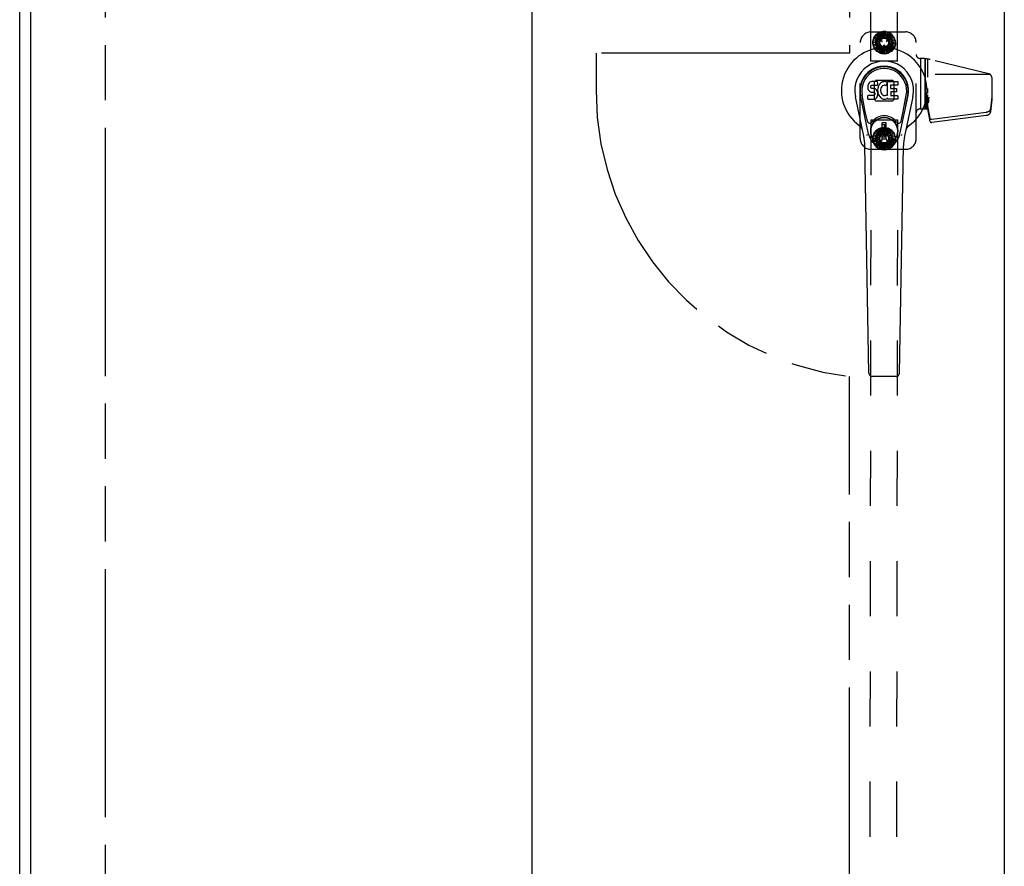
# Model space of a CAD drawing. Header units: inches. Extents: x 0 to 235, y 0 to 152.
# Tile 13 of 93: x 52 to 75, y 59 to 79. Entities that reach past the tile are written whole.
import ezdxf

# ---------------------------------------------------------------- set-up
doc = ezdxf.new("R2010")
doc.units = ezdxf.units.IN
doc.header["$LTSCALE"] = 12.916347
doc.header["$MEASUREMENT"] = 0
doc.linetypes.add('HIDDEN', pattern=[0.2, 0.1, -0.1])
doc.linetypes.add('PHANTOM', pattern=[0.8, 0.45, -0.05, 0.1, -0.05, 0.1, -0.05])
doc.layers.get('0').update_dxf_attribs({"linetype": 'CONTINUOUS'})
for name, color, linetype in [('02___PRT_ALL_AXES', 7, 'CONTINUOUS'), ('AVAILABLE_DOOR_SPACE', 7, 'CONTINUOUS'), ('DEFAULT_2', 8, 'HIDDEN'), ('DIMENSIONS', 7, 'CONTINUOUS')]:
    doc.layers.add(name, color=color, linetype=linetype)
doc.styles.get("Standard").update_dxf_attribs({"font": 'txt', "width": 0.8})
doc.dimstyles.new('DIMSTYLE_3', dxfattribs={"dimtxt": 1.077513, "dimasz": 1.381427, "dimexe": 0.09, "dimexo": 0.07, "dimgap": 0.039, "dimtad": 0, "dimtih": 1, "dimtoh": 1, "dimzin": 4, "dimdsep": 46, "dimtxsty": 'Standard', "dimblk": '_FILLED', "dimblk1": '_FILLED', "dimblk2": '_FILLED', "dimcen": 0.09, "dimadec": 0, "dimazin": 0, "dimtfac": 1, "dimtofl": 0, "dimtmove": 0, "dimatfit": 3, "dimldrblk": '_FILLED', "dimfxl": 0, "dimtolj": 1, "dimtzin": 4, "dimarcsym": 0})

# ---------------------------------------------------------------- blocks, each defined once
blk = doc.blocks.new('_FILLED')
at = {"color": 0, "linetype": 'ByBlock'}
blk.add_solid([(0, 0), (-1, 0.2), (-1, -0.2)], dxfattribs=at)
blk = doc.blocks.new('*D19')
at = {"layer": 'DIMENSIONS', "color": 2, "linetype": 'Continuous'}
for p, q in [((65.56, 107.311), (63.225, 107.311)), ((64.317, 107.311), (64.317, 83.63)), ((64.317, 47.061), (64.317, 79.859)), ((65.56, 47.061), (63.225, 47.061))]:
    blk.add_line(p, q, dxfattribs=at)
at = {"layer": 'DIMENSIONS', "color": 2, "linetype": 'Continuous', "xscale": 1.3814274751, "yscale": 1.3814274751, "zscale": 1.3814274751}
for p, rotation in [((64.317, 107.311), 90), ((64.317, 47.061), 270)]:
    blk.add_blockref('_FILLED', p, dxfattribs=dict(at, rotation=rotation))
at = {"layer": 'DIMENSIONS', "color": 2, "linetype": 'Continuous', "insert": (64.317, 83.091), "char_height": 1.0775, "width": 4.31005, "attachment_point": 2, "line_spacing_factor": 0.9}
blk.add_mtext('60.25\\Ptyp.', dxfattribs=at)

msp = doc.modelspace()

# ---------------------------------------------------------------- linework, layer by layer
at = {"color": 3, "linetype": 'Continuous'}
for p, q in [((52.312, 39.29), (52.312, 111.082)), ((52.562, 108.332), (52.562, 46.04)), ((75.375, 108.332), (75.375, 46.04))]:
    msp.add_line(p, q, dxfattribs=at)
at = {"color": 7, "linetype": 'Continuous'}
for p, q in [((72.177, 77.3), (72.176, 77.276)), ((72.176, 77.276), (72.176, 77.252)), ((72.183, 77.323), (72.177, 77.3)), ((72.192, 77.346), (72.183, 77.323)), ((72.206, 77.365), (72.192, 77.346)), ((72.214, 77.373), (72.206, 77.365)), ((72.224, 77.38), (72.214, 77.373)), ((72.245, 77.39), (72.224, 77.38)), ((72.269, 77.397), (72.245, 77.39)), ((72.247, 77.28), (72.249, 77.295)), ((72.247, 77.264), (72.247, 77.28)), ((72.247, 77.257), (72.247, 77.264)), ((72.249, 77.295), (72.253, 77.301)), ((72.253, 77.301), (72.258, 77.306)), ((72.258, 77.306), (72.273, 77.311)), ((72.408, 77.397), (72.269, 77.397)), ((72.273, 77.311), (72.288, 77.312)), ((72.288, 77.312), (72.4, 77.312)), ((72.4, 77.312), (72.406, 77.312)), ((72.406, 77.312), (72.408, 77.318)), ((72.41, 77.354), (72.408, 77.397)), ((72.408, 77.318), (72.409, 77.33)), ((72.409, 77.33), (72.41, 77.354)), ((72.423, 77.276), (72.417, 77.255)), ((72.431, 77.297), (72.423, 77.276)), ((72.442, 77.316), (72.431, 77.297)), ((72.455, 77.335), (72.442, 77.316)), ((72.47, 77.351), (72.455, 77.335)), ((72.486, 77.367), (72.47, 77.351)), ((72.504, 77.38), (72.486, 77.367)), ((72.505, 77.279), (72.491, 77.256)), ((72.525, 77.388), (72.504, 77.38)), ((72.513, 77.289), (72.505, 77.279)), ((72.524, 77.297), (72.513, 77.289)), ((72.549, 77.307), (72.524, 77.297)), ((72.546, 77.393), (72.525, 77.388)), ((72.568, 77.396), (72.546, 77.393)), ((72.562, 77.31), (72.549, 77.307)), ((72.575, 77.31), (72.562, 77.31)), ((72.591, 77.395), (72.568, 77.396)), ((72.588, 77.307), (72.575, 77.31)), ((72.601, 77.302), (72.588, 77.307)), ((72.602, 77.393), (72.591, 77.395)), ((72.613, 77.39), (72.602, 77.393)), ((72.633, 77.373), (72.607, 77.305)), ((72.631, 77.378), (72.613, 77.39)), ((72.642, 77.07), (72.642, 77.395)), ((72.642, 77.395), (72.878, 77.395)), ((72.712, 77.307), (72.712, 77.24)), ((72.878, 77.312), (72.716, 77.312)), ((72.883, 77.39), (72.883, 77.316)), ((72.085, 76.116), (71.888, 77.042)), ((72.196, 76.163), (72.003, 77.067)), ((72.052, 76.84), (72.007, 77.067)), ((72.119, 76.693), (72.045, 77.075)), ((72.176, 77.252), (72.18, 77.229)), ((72.178, 76.99), (72.178, 77.065)), ((72.18, 77.229), (72.189, 77.207)), ((72.242, 77.07), (72.183, 77.07)), ((72.189, 77.207), (72.202, 77.186)), ((72.202, 77.186), (72.218, 77.169)), ((72.218, 77.169), (72.238, 77.156)), ((72.238, 77.156), (72.249, 77.152)), ((72.303, 77.071), (72.242, 77.07)), ((72.25, 77.25), (72.247, 77.257)), ((72.249, 77.152), (72.261, 77.15)), ((72.254, 77.244), (72.25, 77.25)), ((72.26, 77.239), (72.254, 77.244)), ((72.275, 77.235), (72.26, 77.239)), ((72.261, 77.15), (72.308, 77.149)), ((72.299, 77.236), (72.275, 77.235)), ((72.323, 77.235), (72.299, 77.236)), ((72.318, 77.072), (72.303, 77.071)), ((72.308, 77.149), (72.316, 77.149)), ((72.316, 77.149), (72.323, 77.146)), ((72.324, 77.075), (72.318, 77.072)), ((72.346, 77.23), (72.323, 77.235)), ((72.323, 77.146), (72.329, 77.142)), ((72.33, 77.08), (72.324, 77.075)), ((72.329, 77.142), (72.334, 77.136)), ((72.339, 77.092), (72.33, 77.08)), ((72.334, 77.136), (72.34, 77.122)), ((72.342, 77.099), (72.339, 77.092)), ((72.34, 77.122), (72.342, 77.107)), ((72.342, 77.107), (72.342, 77.099)), ((72.357, 77.225), (72.346, 77.23)), ((72.367, 77.218), (72.357, 77.225)), ((72.384, 77.201), (72.367, 77.218)), ((72.397, 77.181), (72.384, 77.201)), ((72.387, 77.022), (72.394, 77.032)), ((72.394, 77.032), (72.399, 77.043)), ((72.407, 77.159), (72.397, 77.181)), ((72.399, 77.043), (72.408, 77.065)), ((72.413, 77.136), (72.407, 77.159)), ((72.412, 77.233), (72.408, 77.189)), ((72.408, 77.189), (72.409, 77.166)), ((72.408, 77.065), (72.414, 77.088)), ((72.409, 77.166), (72.412, 77.144)), ((72.417, 77.255), (72.412, 77.233)), ((72.412, 77.144), (72.416, 77.122)), ((72.416, 77.112), (72.413, 77.136)), ((72.414, 77.088), (72.416, 77.112)), ((72.416, 77.122), (72.423, 77.101)), ((72.423, 77.101), (72.445, 77.062)), ((72.445, 77.062), (72.457, 77.044)), ((72.457, 77.044), (72.472, 77.027)), ((72.478, 77.204), (72.477, 77.177)), ((72.477, 77.177), (72.479, 77.164)), ((72.481, 77.231), (72.478, 77.204)), ((72.479, 77.164), (72.482, 77.151)), ((72.485, 77.244), (72.481, 77.231)), ((72.482, 77.151), (72.492, 77.126)), ((72.491, 77.256), (72.485, 77.244)), ((72.492, 77.126), (72.505, 77.103)), ((72.505, 77.103), (72.514, 77.093)), ((72.514, 77.093), (72.524, 77.084)), ((72.524, 77.084), (72.535, 77.077)), ((72.535, 77.077), (72.548, 77.072)), ((72.548, 77.072), (72.561, 77.07)), ((72.561, 77.07), (72.574, 77.069)), ((72.574, 77.069), (72.587, 77.071)), ((72.587, 77.071), (72.6, 77.075)), ((72.6, 77.075), (72.612, 77.081)), ((72.612, 77.081), (72.623, 77.088)), ((72.63, 77.087), (72.642, 77.07)), ((72.713, 77.149), (72.713, 77.071)), ((72.716, 77.235), (72.847, 77.235)), ((72.847, 77.153), (72.717, 77.153)), ((72.717, 77.067), (72.879, 77.067)), ((72.852, 77.231), (72.852, 77.158)), ((72.883, 77.062), (72.883, 76.99)), ((72.928, 76.163), (73.12, 77.067)), ((73.004, 76.693), (73.079, 77.075)), ((73.236, 77.042), (73.038, 76.116)), ((73.072, 76.84), (73.116, 77.067)), ((72.183, 76.986), (72.327, 76.986)), ((72.327, 76.986), (72.339, 76.987)), ((72.339, 76.987), (72.35, 76.991)), ((72.35, 76.991), (72.37, 77.005)), ((72.37, 77.005), (72.387, 77.022)), ((72.472, 77.027), (72.489, 77.012)), ((72.489, 77.012), (72.506, 76.998)), ((72.506, 76.998), (72.516, 76.993)), ((72.516, 76.993), (72.527, 76.989)), ((72.527, 76.989), (72.548, 76.984)), ((72.548, 76.984), (72.57, 76.981)), ((72.57, 76.981), (72.592, 76.984)), ((72.592, 76.984), (72.614, 76.991)), ((72.614, 76.991), (72.633, 77.003)), ((72.633, 77.003), (72.633, 77.003)), ((72.643, 77.003), (72.633, 77.003)), ((72.643, 76.99), (72.643, 77.003)), ((72.879, 76.986), (72.648, 76.986)), ((72.167, 76.468), (72.119, 76.693)), ((72.956, 76.468), (73.004, 76.693)), ((72.516, 76.054), (72.516, 76.428)), ((72.607, 76.428), (72.516, 76.428)), ((72.516, 76.389), (72.607, 76.389)), ((72.568, 76.389), (72.568, 76.31)), ((72.607, 76.054), (72.607, 76.428)), ((72.607, 76.31), (72.568, 76.31)), ((72.204, 70.57), (72.111, 75.89)), ((72.607, 76.093), (72.516, 76.093)), ((72.516, 76.054), (72.607, 76.054)), ((72.92, 70.57), (73.013, 75.89)), ((72.283, 70.493), (72.841, 70.493))]:
    msp.add_line(p, q, dxfattribs=at)
for points in [[(72.164, 76.133), (72.162, 76.138), (72.16, 76.144), (72.159, 76.149), (72.157, 76.155)], [(72.966, 76.155), (72.965, 76.149), (72.963, 76.144), (72.962, 76.138), (72.96, 76.133)]]:
    msp.add_lwpolyline(points, dxfattribs=at)
for radius in [0.317, 0.313]:
    msp.add_circle((72.562, 76.241), radius, dxfattribs=at)
for centre, radius, start, end in [((72.562, 77.186), 1.004, 305.5066, 234.4934), ((72.562, 77.186), 0.689, 347.9703, 192.0297), ((72.562, 77.186), 0.571, 347.9703, 192.0297), ((72.562, 77.176), 0.527, 348.9402, 191.0594), ((72.602, 77.306), 0.00448, 246.1578, 339.0016), ((72.629, 77.374), 0.00448, 339.0016, 51.8729), ((72.716, 77.307), 0.00448, 90, 180), ((72.878, 77.39), 0.00448, 0, 90), ((72.878, 77.316), 0.00448, 270, 360), ((72.183, 77.065), 0.00448, 90, 180.0119), ((72.626, 77.085), 0.00448, 34.0893, 127.3444), ((72.716, 77.24), 0.00448, 180, 270), ((72.717, 77.149), 0.00448, 90, 180), ((72.717, 77.071), 0.00448, 180, 270), ((72.847, 77.231), 0.00448, 0, 90), ((72.847, 77.158), 0.00448, 270, 360), ((72.879, 77.062), 0.00448, 0, 90), ((72.183, 76.99), 0.00483, 180, 270), ((72.648, 76.99), 0.00448, 180, 270), ((72.879, 76.99), 0.00448, 270, 360), ((72.562, 76.241), 0.354, 35.4237, 144.5763), ((71.864, 76.208), 0.197, 12.0297, 54.4934), ((72.225, 76.481), 0.0591, 192.0297, 324.5763), ((72.899, 76.481), 0.0591, 215.4237, 347.9703), ((73.259, 76.208), 0.197, 125.5066, 167.9703), ((70.93, 75.87), 1.181, 1, 12.0297), ((72.562, 76.241), 0.374, 192.0297, 347.9703), ((74.193, 75.87), 1.181, 167.9703, 179), ((72.283, 70.571), 0.0787, 181, 270), ((72.841, 70.571), 0.0787, 270, 359)]:
    msp.add_arc(centre, radius, start, end, dxfattribs=at)
msp.add_ellipse((72.562, 77.176), major_axis=(0, 0.565), ratio=0.999848, start_param=-1.76365, end_param=1.76365, dxfattribs=at)
at = {"layer": '02___PRT_ALL_AXES', "color": 8, "linetype": 'HIDDEN'}
for p, q in [((72.25, 77.872), (72.203, 107.372)), ((72.875, 77.873), (72.828, 107.373)), ((72.875, 77.873), (72.25, 77.872)), ((73.522, 77.933), (73.522, 76.756)), ((73.401, 76.756), (73.523, 76.756)), ((72.25, 76.499), (72.203, 46.999)), ((72.25, 76.499), (72.875, 76.498)), ((72.875, 76.498), (72.828, 46.998))]:
    msp.add_line(p, q, dxfattribs=at)
for centre, radius in [((72.562, 78.31), 0.195), ((72.561, 78.31), 0.172), ((72.562, 76.061), 0.195), ((72.561, 76.06), 0.172)]:
    msp.add_circle(centre, radius, dxfattribs=at)
at = {"layer": 'AVAILABLE_DOOR_SPACE', "color": 4, "linetype": 'PHANTOM'}
for p, q in [((54.312, 107.311), (54.312, 47.061)), ((71.75, 107.311), (71.75, 78.061)), ((65.812, 78.061), (65.812, 77.186)), ((71.75, 78.061), (65.812, 78.061)), ((71.75, 47.061), (71.75, 70.485))]:
    msp.add_line(p, q, dxfattribs=at)
msp.add_arc((72.562, 77.186), 6.75, 180, 263.0908, dxfattribs=at)
at = {"layer": 'DEFAULT_2', "color": 8, "linetype": 'HIDDEN'}
for p, q in [((72.251, 78.56), (73.061, 78.56)), ((72.3, 78.356), (72.333, 78.434)), ((72.332, 78.443), (72.39, 78.505)), ((72.332, 78.443), (72.456, 78.371)), ((72.453, 78.365), (72.333, 78.434)), ((72.452, 78.489), (72.352, 78.315)), ((72.456, 78.371), (72.365, 78.479)), ((72.478, 78.399), (72.39, 78.505)), ((72.391, 78.513), (72.466, 78.552)), ((72.391, 78.513), (72.483, 78.404)), ((72.483, 78.404), (72.435, 78.536)), ((72.662, 78.495), (72.461, 78.494)), ((72.514, 78.422), (72.466, 78.552)), ((72.471, 78.56), (72.555, 78.57)), ((72.471, 78.56), (72.52, 78.425)), ((72.52, 78.425), (72.52, 78.566)), ((72.555, 78.432), (72.555, 78.57)), ((72.561, 78.576), (72.562, 78.432)), ((72.561, 78.576), (72.644, 78.557)), ((72.562, 78.432), (72.61, 78.565)), ((72.597, 78.427), (72.644, 78.557)), ((72.652, 78.56), (72.603, 78.425)), ((72.603, 78.425), (72.694, 78.533)), ((72.635, 78.408), (72.723, 78.514)), ((72.732, 78.514), (72.64, 78.404)), ((72.64, 78.404), (72.762, 78.474)), ((72.652, 78.56), (72.723, 78.514)), ((72.664, 78.377), (72.783, 78.446)), ((72.791, 78.443), (72.667, 78.371)), ((72.772, 78.316), (72.671, 78.49)), ((72.783, 78.446), (72.732, 78.514)), ((72.816, 78.362), (72.791, 78.443)), ((72.001, 76.06), (72.001, 78.31)), ((72.3, 78.356), (72.442, 78.331)), ((72.3, 78.264), (72.305, 78.349)), ((72.3, 78.264), (72.442, 78.289)), ((72.442, 78.289), (72.303, 78.313)), ((72.441, 78.325), (72.305, 78.349)), ((72.443, 78.282), (72.307, 78.258)), ((72.332, 78.177), (72.307, 78.258)), ((72.456, 78.249), (72.318, 78.225)), ((72.442, 78.331), (72.32, 78.402)), ((72.332, 78.177), (72.456, 78.249)), ((72.46, 78.243), (72.34, 78.174)), ((72.352, 78.305), (72.453, 78.131)), ((72.484, 78.217), (72.362, 78.146)), ((72.391, 78.107), (72.484, 78.217)), ((72.489, 78.213), (72.4, 78.107)), ((72.52, 78.196), (72.43, 78.088)), ((72.444, 78.379), (72.443, 78.377)), ((72.503, 78.337), (72.445, 78.371)), ((72.451, 78.381), (72.509, 78.347)), ((72.471, 78.061), (72.52, 78.196)), ((72.527, 78.193), (72.479, 78.064)), ((72.51, 78.339), (72.511, 78.341)), ((72.562, 78.188), (72.514, 78.056)), ((72.556, 78.179), (72.556, 78.246)), ((72.563, 78.251), (72.561, 78.251)), ((72.562, 78.045), (72.562, 78.188)), ((72.568, 78.246), (72.568, 78.179)), ((72.569, 78.188), (72.569, 78.051)), ((72.604, 78.196), (72.604, 78.055)), ((72.653, 78.061), (72.604, 78.196)), ((72.61, 78.198), (72.657, 78.069)), ((72.612, 78.341), (72.613, 78.339)), ((72.614, 78.347), (72.673, 78.381)), ((72.679, 78.371), (72.62, 78.337)), ((72.64, 78.217), (72.689, 78.085)), ((72.733, 78.107), (72.64, 78.217)), ((72.645, 78.221), (72.734, 78.116)), ((72.667, 78.371), (72.806, 78.396)), ((72.792, 78.178), (72.667, 78.249)), ((72.667, 78.249), (72.758, 78.142)), ((72.671, 78.131), (72.772, 78.306)), ((72.671, 78.255), (72.79, 78.186)), ((72.68, 78.378), (72.679, 78.38)), ((72.681, 78.338), (72.816, 78.362)), ((72.823, 78.357), (72.682, 78.332)), ((72.682, 78.332), (72.821, 78.307)), ((72.682, 78.289), (72.804, 78.219)), ((72.823, 78.265), (72.682, 78.289)), ((72.683, 78.296), (72.819, 78.272)), ((72.79, 78.186), (72.823, 78.265)), ((72.819, 78.272), (72.823, 78.357)), ((73.311, 76.06), (73.311, 78.31)), ((72.391, 78.107), (72.34, 78.174)), ((72.4, 78.107), (72.471, 78.061)), ((72.663, 78.126), (72.461, 78.126)), ((72.479, 78.064), (72.562, 78.045)), ((72.561, 78.174), (72.563, 78.174)), ((72.569, 78.051), (72.653, 78.061)), ((72.657, 78.069), (72.733, 78.107)), ((72.734, 78.116), (72.792, 78.178)), ((73.401, 77.94), (73.402, 77.94)), ((73.418, 76.756), (73.418, 77.94)), ((73.419, 76.756), (73.419, 77.94)), ((73.523, 76.756), (73.523, 77.933)), ((73.581, 77.502), (73.581, 77.924)), ((75.013, 77.577), (73.639, 77.912)), ((75.047, 77.56), (73.581, 77.56)), ((72.325, 77.38), (72.325, 76.99)), ((72.33, 77.391), (72.355, 77.417)), ((72.757, 77.422), (72.366, 77.422)), ((72.768, 77.417), (72.793, 77.391)), ((72.798, 76.99), (72.798, 77.38)), ((75.081, 77.49), (75.081, 76.97)), ((73.581, 77.125), (73.581, 77.238)), ((73.581, 76.956), (73.581, 77.085)), ((75.081, 77.04), (75.054, 76.759)), ((72.355, 76.953), (72.33, 76.979)), ((72.366, 76.949), (72.757, 76.949)), ((72.793, 76.979), (72.768, 76.953)), ((73.561, 76.756), (73.561, 77.006)), ((73.561, 77.006), (73.604, 77.006)), ((73.578, 76.929), (73.562, 77.006)), ((73.562, 76.799), (73.562, 76.813)), ((73.562, 76.789), (73.562, 76.799)), ((73.575, 76.893), (73.579, 76.869)), ((73.581, 76.915), (73.604, 76.915)), ((73.581, 76.756), (73.581, 76.9)), ((73.641, 76.528), (73.581, 76.831)), ((73.582, 77.01), (73.604, 77.01)), ((73.604, 76.915), (73.604, 77.01)), ((75.081, 76.97), (75.054, 76.689)), ((73.419, 76.756), (73.418, 76.756)), ((73.522, 76.756), (73.581, 76.756)), ((73.562, 76.783), (73.562, 76.789)), ((73.562, 76.779), (73.562, 76.783)), ((73.562, 76.777), (73.562, 76.779)), ((73.562, 76.775), (73.562, 76.777)), ((73.562, 76.774), (73.562, 76.775)), ((73.562, 76.773), (73.562, 76.774)), ((73.562, 76.772), (73.562, 76.773)), ((73.562, 76.771), (73.562, 76.772)), ((73.562, 76.77), (73.562, 76.771)), ((73.562, 76.771), (73.562, 76.771)), ((73.562, 76.77), (73.562, 76.77)), ((73.578, 76.777), (73.581, 76.761)), ((73.641, 76.458), (73.581, 76.761)), ((74.951, 76.675), (73.676, 76.509)), ((74.951, 76.605), (73.676, 76.439)), ((75.055, 76.759), (75.052, 76.75)), ((75.055, 76.689), (75.052, 76.68)), ((75.054, 76.689), (75.054, 76.759)), ((75.055, 76.759), (75.054, 76.759)), ((75.055, 76.689), (75.054, 76.689)), ((75.055, 76.759), (75.055, 76.689)), ((72.3, 76.107), (72.334, 76.185)), ((72.3, 76.107), (72.442, 76.082)), ((72.442, 76.082), (72.32, 76.153)), ((72.332, 76.194), (72.39, 76.256)), ((72.332, 76.194), (72.456, 76.122)), ((72.453, 76.116), (72.334, 76.185)), ((72.453, 76.24), (72.352, 76.066)), ((72.456, 76.122), (72.366, 76.23)), ((72.478, 76.15), (72.39, 76.256)), ((72.391, 76.264), (72.467, 76.303)), ((72.391, 76.264), (72.484, 76.154)), ((72.484, 76.154), (72.436, 76.287)), ((72.663, 76.245), (72.461, 76.245)), ((72.514, 76.173), (72.467, 76.303)), ((72.471, 76.31), (72.556, 76.321)), ((72.471, 76.31), (72.52, 76.175)), ((72.52, 76.175), (72.521, 76.316)), ((72.555, 76.183), (72.556, 76.321)), ((72.556, 76.125), (72.556, 76.192)), ((72.563, 76.197), (72.561, 76.197)), ((72.561, 76.12), (72.563, 76.12)), ((72.562, 76.326), (72.562, 76.183)), ((72.562, 76.326), (72.645, 76.307)), ((72.562, 76.183), (72.61, 76.315)), ((72.568, 76.192), (72.568, 76.125)), ((72.597, 76.178), (72.645, 76.307)), ((72.653, 76.31), (72.604, 76.175)), ((72.604, 76.175), (72.695, 76.283)), ((72.635, 76.158), (72.724, 76.264)), ((72.733, 76.264), (72.64, 76.154)), ((72.64, 76.154), (72.762, 76.224)), ((72.653, 76.31), (72.724, 76.264)), ((72.664, 76.127), (72.784, 76.196)), ((72.792, 76.193), (72.667, 76.122)), ((72.667, 76.122), (72.806, 76.146)), ((72.772, 76.066), (72.671, 76.24)), ((72.681, 76.088), (72.816, 76.112)), ((72.823, 76.107), (72.682, 76.082)), ((72.784, 76.196), (72.733, 76.264)), ((72.816, 76.112), (72.792, 76.193)), ((72.819, 76.022), (72.823, 76.107)), ((72.3, 76.015), (72.305, 76.1)), ((72.3, 76.015), (72.442, 76.04)), ((72.442, 76.04), (72.303, 76.065)), ((72.441, 76.076), (72.305, 76.1)), ((72.443, 76.033), (72.307, 76.01)), ((72.332, 75.928), (72.307, 76.01)), ((72.456, 76), (72.317, 75.976)), ((72.332, 75.928), (72.456, 76)), ((72.46, 75.994), (72.34, 75.926)), ((72.391, 75.858), (72.34, 75.926)), ((72.352, 76.056), (72.452, 75.882)), ((72.483, 75.968), (72.361, 75.897)), ((72.391, 75.858), (72.483, 75.968)), ((72.488, 75.963), (72.4, 75.858)), ((72.52, 75.946), (72.429, 75.839)), ((72.443, 75.994), (72.444, 75.992)), ((72.445, 76), (72.503, 76.034)), ((72.509, 76.024), (72.451, 75.99)), ((72.662, 75.876), (72.461, 75.877)), ((72.471, 75.811), (72.52, 75.946)), ((72.526, 75.944), (72.479, 75.815)), ((72.511, 76.031), (72.51, 76.032)), ((72.562, 75.939), (72.513, 75.807)), ((72.561, 75.795), (72.562, 75.939)), ((72.568, 75.939), (72.568, 75.801)), ((72.603, 75.946), (72.603, 75.805)), ((72.652, 75.811), (72.603, 75.946)), ((72.61, 75.949), (72.656, 75.819)), ((72.613, 76.032), (72.612, 76.03)), ((72.673, 75.99), (72.614, 76.024)), ((72.62, 76.034), (72.679, 76)), ((72.732, 75.857), (72.64, 75.967)), ((72.64, 75.967), (72.688, 75.835)), ((72.645, 75.972), (72.733, 75.866)), ((72.667, 76), (72.758, 75.892)), ((72.791, 75.928), (72.667, 76)), ((72.671, 75.881), (72.772, 76.056)), ((72.671, 76.006), (72.79, 75.936)), ((72.679, 75.992), (72.68, 75.993)), ((72.682, 76.082), (72.821, 76.057)), ((72.823, 76.014), (72.682, 76.039)), ((72.682, 76.039), (72.804, 75.969)), ((72.683, 76.046), (72.819, 76.022)), ((72.733, 75.866), (72.791, 75.928)), ((72.79, 75.936), (72.823, 76.014)), ((72.251, 75.81), (73.061, 75.81)), ((72.4, 75.858), (72.471, 75.811)), ((72.479, 75.815), (72.561, 75.795)), ((72.568, 75.801), (72.652, 75.811)), ((72.656, 75.819), (72.732, 75.857))]:
    msp.add_line(p, q, dxfattribs=at)
for points in [[(73.581, 76.956), (73.563, 76.77), (73.563, 76.769), (73.563, 76.769), (73.563, 76.769), (73.563, 76.769), (73.563, 76.769), (73.563, 76.769), (73.563, 76.768), (73.563, 76.768), (73.563, 76.768), (73.563, 76.768), (73.563, 76.768), (73.563, 76.768), (73.563, 76.768), (73.563, 76.768), (73.562, 76.768), (73.562, 76.768), (73.562, 76.768), (73.562, 76.768), (73.562, 76.768), (73.562, 76.768), (73.562, 76.768), (73.562, 76.768), (73.562, 76.768), (73.562, 76.768), (73.562, 76.769), (73.562, 76.769), (73.562, 76.769), (73.562, 76.769), (73.562, 76.769), (73.562, 76.769), (73.562, 76.77), (73.562, 76.77)], [(73.582, 77.01), (73.584, 77.01), (73.587, 77.01), (73.589, 77.011), (73.591, 77.011), (73.594, 77.011), (73.596, 77.011), (73.598, 77.012), (73.6, 77.012), (73.602, 77.013), (73.604, 77.013), (73.606, 77.014), (73.608, 77.015), (73.61, 77.015), (73.612, 77.016), (73.614, 77.017), (73.615, 77.018), (73.617, 77.019), (73.619, 77.02), (73.62, 77.021), (73.621, 77.022)], [(75.052, 76.75), (75.051, 76.747), (75.05, 76.744), (75.049, 76.74), (75.048, 76.737), (75.046, 76.734), (75.045, 76.731), (75.043, 76.728), (75.041, 76.725), (75.039, 76.722), (75.037, 76.719), (75.034, 76.716), (75.032, 76.714), (75.029, 76.711), (75.027, 76.708), (75.024, 76.706), (75.021, 76.703), (75.018, 76.701), (75.014, 76.699), (75.011, 76.696), (75.008, 76.694), (75.004, 76.692), (75, 76.69), (74.997, 76.688), (74.993, 76.687), (74.989, 76.685), (74.985, 76.684), (74.981, 76.682), (74.977, 76.681), (74.973, 76.68), (74.968, 76.678), (74.964, 76.678), (74.96, 76.677), (74.955, 76.676), (74.951, 76.675)], [(74.951, 76.605), (74.955, 76.606), (74.96, 76.606), (74.964, 76.607), (74.968, 76.608), (74.973, 76.609), (74.977, 76.611), (74.981, 76.612), (74.985, 76.613), (74.989, 76.615), (74.993, 76.616), (74.997, 76.618), (75, 76.62), (75.004, 76.622), (75.008, 76.624), (75.011, 76.626), (75.014, 76.628), (75.018, 76.631), (75.021, 76.633), (75.024, 76.635), (75.027, 76.638), (75.029, 76.641), (75.032, 76.643), (75.034, 76.646), (75.037, 76.649), (75.039, 76.652), (75.041, 76.655), (75.043, 76.658), (75.045, 76.661), (75.046, 76.664), (75.048, 76.667), (75.049, 76.67), (75.05, 76.673), (75.051, 76.677), (75.052, 76.68)], [(73.676, 76.509), (73.675, 76.509), (73.673, 76.509), (73.672, 76.509), (73.67, 76.509), (73.669, 76.509), (73.667, 76.509), (73.666, 76.509), (73.664, 76.51), (73.663, 76.51), (73.661, 76.51), (73.66, 76.511), (73.658, 76.511), (73.657, 76.512), (73.656, 76.512), (73.655, 76.513), (73.653, 76.513), (73.652, 76.514), (73.651, 76.515), (73.65, 76.515), (73.649, 76.516), (73.648, 76.517), (73.647, 76.518), (73.646, 76.519), (73.645, 76.52), (73.644, 76.521), (73.644, 76.522), (73.643, 76.523), (73.643, 76.524), (73.642, 76.525), (73.642, 76.526), (73.641, 76.527), (73.641, 76.528)], [(73.641, 76.458), (73.641, 76.457), (73.642, 76.456), (73.642, 76.455), (73.643, 76.454), (73.643, 76.453), (73.644, 76.452), (73.644, 76.451), (73.645, 76.45), (73.646, 76.449), (73.647, 76.448), (73.648, 76.447), (73.649, 76.446), (73.65, 76.445), (73.651, 76.444), (73.652, 76.444), (73.653, 76.443), (73.655, 76.442), (73.656, 76.442), (73.657, 76.441), (73.658, 76.441), (73.66, 76.44), (73.661, 76.44), (73.663, 76.44), (73.664, 76.439), (73.666, 76.439), (73.667, 76.439), (73.669, 76.439), (73.67, 76.439), (73.672, 76.439), (73.673, 76.439), (73.675, 76.439), (73.676, 76.439)]]:
    msp.add_lwpolyline(points, dxfattribs=at)
for centre, radius in [((72.562, 78.31), 0.266), ((72.562, 78.31), 0.168), ((72.562, 78.31), 0.122), ((72.562, 78.31), 0.102), ((72.562, 76.061), 0.266), ((72.562, 76.061), 0.168), ((72.562, 76.061), 0.122), ((72.562, 76.061), 0.102)]:
    msp.add_circle(centre, radius, dxfattribs=at)
for centre, radius, start, end in [((72.251, 78.31), 0.25, 90, 180), ((72.461, 78.484), 0.01, 90.0901, 150.0956), ((72.662, 78.485), 0.01, 30.0893, 90.0948), ((73.061, 78.31), 0.25, 0, 90), ((72.361, 78.31), 0.01, 150.0908, 210.0942), ((72.447, 78.375), 0.005, 150.0907, 240.0907), ((72.448, 78.377), 0.005, 60.0907, 150.0907), ((72.506, 78.341), 0.005, 240.0907, 330.0907), ((72.507, 78.343), 0.005, 330.0907, 60.0907), ((72.561, 78.246), 0.005, 90.0907, 180.0907), ((72.563, 78.246), 0.005, 0.0907, 90.0907), ((72.617, 78.343), 0.005, 120.0907, 210.0907), ((72.618, 78.341), 0.005, 210.0907, 300.0907), ((72.675, 78.377), 0.005, 30.0907, 120.0907), ((72.676, 78.375), 0.005, 300.0907, 30.0907), ((72.763, 78.311), 0.01, 330.0908, 30.0942), ((72.461, 78.136), 0.01, 210.0893, 270.0948), ((72.561, 78.179), 0.005, 180.0907, 270.0907), ((72.563, 78.179), 0.005, 270.0907, 0.0907), ((72.663, 78.136), 0.01, 270.0901, 330.0956), ((73.401, 78.03), 0.09, 180, 270), ((73.402, 76.94), 1, 76.3015, 90), ((74.991, 77.49), 0.09, 0, 76.3015), ((72.341, 77.38), 0.0156, 135, 180), ((72.366, 77.406), 0.0156, 90, 135), ((72.757, 77.406), 0.0156, 45, 90), ((72.782, 77.38), 0.0156, 0, 45), ((72.341, 76.99), 0.0156, 180, 225), ((72.366, 76.964), 0.0156, 225, 270), ((72.757, 76.964), 0.0156, 270, 315), ((72.782, 76.99), 0.0156, 315, 360), ((73.401, 76.666), 0.09, 90, 180), ((72.461, 76.235), 0.01, 89.9087, 149.9142), ((72.561, 76.192), 0.005, 89.9093, 179.9093), ((72.561, 76.125), 0.005, 179.9093, 269.9093), ((72.563, 76.192), 0.005, 359.9093, 89.9093), ((72.563, 76.125), 0.005, 269.9093, 359.9093), ((72.663, 76.235), 0.01, 29.9078, 89.9134), ((72.251, 76.06), 0.25, 180, 270), ((72.361, 76.061), 0.01, 149.9094, 209.9128), ((72.447, 75.996), 0.005, 119.9093, 209.9093), ((72.448, 75.994), 0.005, 209.9093, 299.9093), ((72.461, 75.887), 0.01, 209.9078, 269.9134), ((72.506, 76.03), 0.005, 29.9093, 119.9093), ((72.507, 76.028), 0.005, 299.9093, 29.9093), ((72.617, 76.028), 0.005, 149.9093, 239.9093), ((72.618, 76.03), 0.005, 59.9093, 149.9093), ((72.662, 75.886), 0.01, 269.9087, 329.9142), ((72.675, 75.994), 0.005, 239.9093, 329.9093), ((72.676, 75.996), 0.005, 329.9093, 59.9093), ((72.763, 76.061), 0.01, 329.9094, 29.9128), ((73.061, 76.06), 0.25, 270, 360)]:
    msp.add_arc(centre, radius, start, end, dxfattribs=at)
for centre, major_axis, ratio, start_param, end_param in [((73.461, 76.901), (0, 0.126), 0.955893, -1.457897, -1.346424), ((73.461, 76.844), (0, 0.131), 0.915669, -1.570796, -1.383116), ((73.461, 76.9), (0, 0.131), 0.915669, -1.570796, -1.457897), ((73.461, 77.895), (-0.119, 1.127), 0.010271, -3.269376, -3.045004)]:
    msp.add_ellipse(centre, major_axis=major_axis, ratio=ratio, start_param=start_param, end_param=end_param, dxfattribs=at)

# ---------------------------------------------------------------- dimensions: what is measured, and where the dimension line sits
at = {"layer": 'DIMENSIONS', "color": 2, "linetype": 'Continuous'}
dim = msp.add_linear_dim(base=(64.317, 47.061), p1=(65.63, 107.311), p2=(65.63, 47.061), angle=270, text='<>\\Ptyp.', dimstyle='DIMSTYLE_3', dxfattribs=at)
dim.commit()
dim.dimension.update_dxf_attribs({"geometry": '*D19', "text_midpoint": (64.317, 81.744), "dimtype": 160})

doc.saveas('drawing.dxf')
